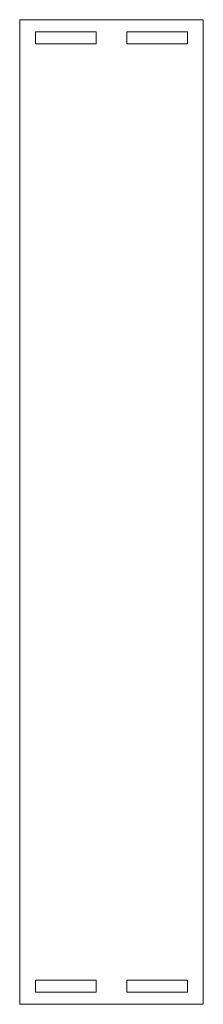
# Model space of a CAD drawing. Header units: millimetres. Extents: x 0 to 90, y 0 to 482.
import ezdxf

# ---------------------------------------------------------------- set-up
doc = ezdxf.new("R2010")
doc.units = ezdxf.units.MM

msp = doc.modelspace()

# ---------------------------------------------------------------- linework, layer by layer
at = {"color": 7, "linetype": 'Continuous', "lineweight": 15}
for p, q in [((90, 482), (0, 482)), ((0, 482), (0, 0)), ((90, 0), (90, 482)), ((7.7, 476), (7.7, 470.2)), ((37.5, 476), (7.7, 476)), ((37.5, 470.2), (37.5, 476)), ((52.5, 476), (52.5, 470.2)), ((82.3, 476), (52.5, 476)), ((82.3, 470.2), (82.3, 476)), ((7.7, 470.2), (37.5, 470.2)), ((52.5, 470.2), (82.3, 470.2)), ((37.5, 11.8), (7.7, 11.8)), ((7.7, 11.8), (7.7, 6)), ((37.5, 6), (37.5, 11.8)), ((82.3, 11.8), (52.5, 11.8)), ((52.5, 11.8), (52.5, 6)), ((82.3, 6), (82.3, 11.8)), ((7.7, 6), (37.5, 6)), ((52.5, 6), (82.3, 6)), ((0, 0), (90, 0))]:
    msp.add_line(p, q, dxfattribs=at)

doc.saveas('drawing.dxf')
